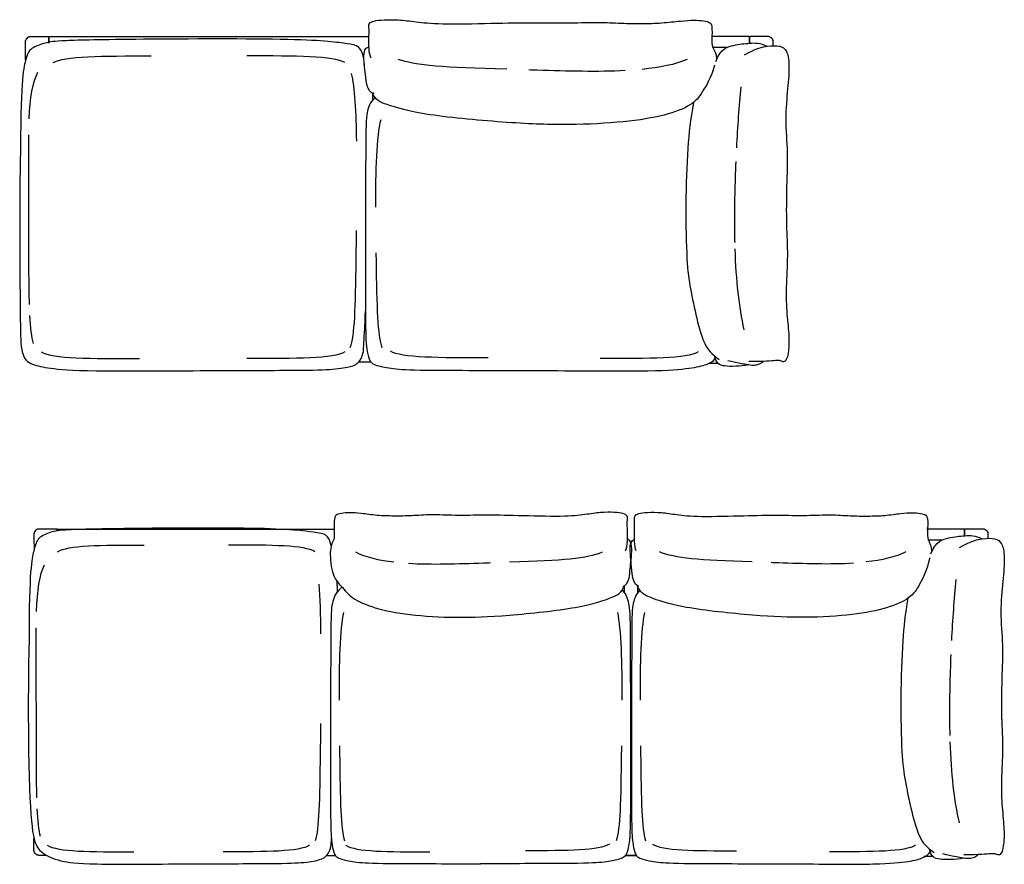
# Model space of a CAD drawing. Header units: millimetres. Extents: x -531 to 969, y -345 to 589.
# Tile 4 of 13: x -193 to 102, y -132 to 121. Entities that reach past the tile are written whole.
import ezdxf

# ---------------------------------------------------------------- set-up
doc = ezdxf.new("R2010")
doc.units = ezdxf.units.MM
doc.layers.get('0').update_dxf_attribs({"true_color": 0x000000})

msp = doc.modelspace()

# ---------------------------------------------------------------- linework, layer by layer
at = {"linetype": 'Continuous', "lineweight": -3}
for p, q in [((-184.54, 114.31), (-184.54, 116.18)), ((-184.44, 114.31), (-184.44, 116.18)), ((-184.34, 116.28), (-88.52, 116.28)), ((25.67, 114.31), (25.67, 116.18)), ((25.77, 114.31), (25.77, 116.18)), ((-191.5, 109.24), (-191.53, 113.55)), ((-88.73, 113.14), (-88.52, 113.23)), ((-86.66, 97.97), (-86.77, 97.88)), ((-182.01, -32.02), (-182.01, -31.63)), ((-181.91, -32.01), (-181.91, -31.62)), ((-181.81, -31.52), (-98.92, -31.52)), ((90.2, -33.51), (90.2, -31.62)), ((90.3, -33.5), (90.3, -31.63)), ((-189.01, -34.27), (-188.99, -37.81)), ((-10.76, -34.67), (-10.94, -34.59)), ((-9.03, -34.67), (-8.84, -34.59)), ((-96.59, -48.94), (-97.65, -49.96)), ((-12.53, -49.88), (-12.44, -49.96)), ((-7.26, -49.88), (-7.35, -49.96)), ((-189.01, -126.67), (-189, -124.4)), ((-101.11, -129.41), (-98.6, -129.41))]:
    msp.add_line(p, q, dxfattribs=at)
for points in [[(14.63, 113.11), (19.01, 113.11)], [(79.14, -34.71), (83.54, -34.71)]]:
    msp.add_lwpolyline(points, dxfattribs=at)
for centre, radius, start, end in [((-132.09, 115.16), 59.45, 180.7287, 180.7618), ((-266.37, 113.04), 74.84, 0.3883, 0.4923), ((-129.45, -32.65), 59.57, 180.7287, 180.7618), ((-264, -34.77), 74.99, 0.3883, 0.4923), ((-264, -126.16), 74.99, 359.5077, 359.6117), ((-129.45, -128.28), 59.57, 179.2382, 179.2713)]:
    msp.add_arc(centre, radius, start, end, dxfattribs=at)
for points, degree, knots in [([(-87.87, 109.81), (-88.5, 110.98), (-88.68, 113.67), (-88.42, 118.09), (-88.49, 119.1), (-88.73, 120.3), (-87.17, 121.02), (-84.27, 121.36), (-79.05, 121.36), (-73.95, 120.64), (-66.61, 119.92), (-48.97, 120.35), (-38.37, 120.52), (-27.6, 120.3), (-19.56, 120.71), (-12.74, 120.23), (-6.54, 120.19), (-0.7, 120.3), (5.31, 121.05), (9.07, 121.26), (12.01, 121.02), (14, 120.59), (14.57, 119.23), (14.26, 113.65), (14.84, 112.63), (15.63, 111.3), (15.77, 109.66), (15.78, 109.58), (15.79, 109.51), (15.79, 109.44)], 3, [-77.156651, -77.156651, -77.156651, -77.156651, 0, 0, 12.308986, 60.904919, 109.500851, 158.096784, 206.692717, 255.28865, 303.884583, 352.480515, 401.076448, 449.672381, 498.268314, 546.864247, 595.46018, 644.056112, 692.652045, 741.247978, 789.843911, 838.439844, 887.035776, 935.631709, 984.227642, 1025.165205, 1025.165205, 1025.165205, 1026.968553, 1026.968553, 1026.968553, 1026.968553]), ([(-191.38, 115.44), (-191.38, 115.44), (-191.38, 115.44), (-191.38, 115.44), (-191.38, 115.44)], 2, [3.99075746, 3.99075746, 3.99075746, 4, 4, 4.02686248, 4.02686248, 4.02686248]), ([(-191.38, 115.44), (-191.38, 115.44), (-191.38, 115.44), (-191.38, 115.44), (-191.38, 115.44)], 2, [3.99075746, 3.99075746, 3.99075746, 4, 4, 4.02686248, 4.02686248, 4.02686248]), ([(-190.42, 116.23), (-190.27, 116.27), (-190.13, 116.29), (-190.03, 116.29), (-189.89, 116.3), (-189.76, 116.3), (-189.64, 116.3), (-189.63, 116.3), (-189.62, 116.3), (-189.61, 116.3), (-189.5, 116.29), (-189.4, 116.29), (-189.28, 116.29), (-189.17, 116.29), (-189.05, 116.29), (-188.93, 116.29), (-188.82, 116.29), (-188.7, 116.29), (-188.58, 116.29), (-188.46, 116.28), (-188.34, 116.28), (-188.22, 116.28), (-188.09, 116.28), (-187.92, 116.28), (-187.79, 116.28), (-187.59, 116.28), (-187.42, 116.28), (-187.22, 116.28), (-186.98, 116.28), (-186.7, 116.28), (-186.46, 116.28), (-186.21, 116.28), (-185.95, 116.28), (-185.68, 116.28), (-185.33, 116.28), (-184.98, 116.28), (-184.64, 116.28)], 3, [14.765301, 14.765301, 14.765301, 14.765301, 18.920938, 18.920938, 18.920938, 24.103591, 24.103591, 24.103591, 24.590013, 24.590013, 24.590013, 29.089055, 29.089055, 29.089055, 33.122024, 33.122024, 33.122024, 36.668465, 36.668465, 36.668465, 40.33219, 40.33219, 40.33219, 44.588347, 44.588347, 44.588347, 50.312351, 50.312351, 50.312351, 57.94817, 57.94817, 57.94817, 65.753157, 65.753157, 65.753157, 76.145072, 76.145072, 76.145072, 76.145072]), ([(-184.64, 116.28), (-184.62, 116.28), (-184.59, 116.27), (-184.56, 116.24), (-184.56, 116.23), (-184.55, 116.22), (-184.55, 116.21), (-184.55, 116.2), (-184.55, 116.2), (-184.54, 116.19), (-184.54, 116.19), (-184.54, 116.19), (-184.54, 116.18), (-184.54, 116.18)], 3, [0, 0, 0, 0, 0.835778, 0.835778, 1.264137, 1.264137, 1.400018, 1.400018, 1.531178, 1.531178, 1.594015, 1.594015, 1.594146, 1.594146, 1.594146, 1.594146]), ([(-184.44, 116.18), (-184.44, 116.19), (-184.44, 116.2), (-184.44, 116.21), (-184.44, 116.22), (-184.43, 116.23), (-184.42, 116.25), (-184.4, 116.27), (-184.37, 116.28), (-184.34, 116.28)], 3, [0, 0, 0, 0, 0.192264, 0.192264, 0.32826, 0.32826, 0.756969, 0.756969, 1.593368, 1.593368, 1.593368, 1.593368]), ([(25.67, 116.18), (25.66, 116.19), (25.66, 116.2), (25.66, 116.21), (25.66, 116.22), (25.65, 116.23), (25.65, 116.25), (25.62, 116.27), (25.59, 116.28), (25.57, 116.28)], 3, [0, 0, 0, 0, 0.192264, 0.192264, 0.32826, 0.32826, 0.756969, 0.756969, 1.593368, 1.593368, 1.593368, 1.593368]), ([(25.87, 116.28), (25.84, 116.28), (25.81, 116.27), (25.79, 116.24), (25.78, 116.23), (25.77, 116.22), (25.77, 116.21), (25.77, 116.2), (25.77, 116.2), (25.77, 116.19), (25.77, 116.19), (25.77, 116.19), (25.77, 116.18), (25.77, 116.18)], 3, [0, 0, 0, 0, 0.835778, 0.835778, 1.264137, 1.264137, 1.400018, 1.400018, 1.531178, 1.531178, 1.594015, 1.594015, 1.594146, 1.594146, 1.594146, 1.594146]), ([(31.64, 116.23), (31.49, 116.27), (31.35, 116.29), (31.25, 116.29), (31.12, 116.3), (30.99, 116.3), (30.86, 116.3), (30.85, 116.3), (30.84, 116.3), (30.83, 116.3), (30.72, 116.29), (30.62, 116.29), (30.5, 116.29), (30.39, 116.29), (30.28, 116.29), (30.15, 116.29), (30.04, 116.29), (29.92, 116.29), (29.8, 116.29), (29.68, 116.28), (29.56, 116.28), (29.44, 116.28), (29.31, 116.28), (29.14, 116.28), (29.02, 116.28), (28.82, 116.28), (28.64, 116.28), (28.44, 116.28), (28.2, 116.28), (27.92, 116.28), (27.68, 116.28), (27.43, 116.28), (27.17, 116.28), (26.9, 116.28), (26.55, 116.28), (26.2, 116.28), (25.87, 116.28)], 3, [14.765301, 14.765301, 14.765301, 14.765301, 18.920938, 18.920938, 18.920938, 24.103591, 24.103591, 24.103591, 24.590013, 24.590013, 24.590013, 29.089055, 29.089055, 29.089055, 33.122024, 33.122024, 33.122024, 36.668465, 36.668465, 36.668465, 40.33219, 40.33219, 40.33219, 44.588347, 44.588347, 44.588347, 50.312351, 50.312351, 50.312351, 57.94817, 57.94817, 57.94817, 65.753157, 65.753157, 65.753157, 76.145072, 76.145072, 76.145072, 76.145072]), ([(32.6, 115.44), (32.6, 115.44), (32.6, 115.44), (32.6, 115.44), (32.6, 115.44)], 2, [3.99075746, 3.99075746, 3.99075746, 4, 4, 4.02686248, 4.02686248, 4.02686248]), ([(32.6, 115.44), (32.6, 115.44), (32.6, 115.44), (32.6, 115.44), (32.6, 115.44)], 2, [3.99075746, 3.99075746, 3.99075746, 4, 4, 4.02686248, 4.02686248, 4.02686248]), ([(-191.53, 114.79), (-191.53, 114.86), (-191.52, 114.94), (-191.5, 115.05), (-191.5, 115.08), (-191.49, 115.12), (-191.49, 115.13), (-191.48, 115.15), (-191.48, 115.16), (-191.48, 115.17), (-191.48, 115.17), (-191.48, 115.17)], 3, [58.248887, 58.248887, 58.248887, 58.248887, 61.252299, 61.252299, 62.445552, 62.445552, 62.831171, 62.831171, 63.041682, 63.041682, 63.237926, 63.237926, 63.237926, 63.237926]), ([(-86.96, 99.17), (-87.86, 99.18), (-89.23, 101.15), (-89.35, 104.16), (-90.31, 110.34), (-89.71, 112.76), (-88.73, 113.14)], 3, [17.187932, 17.187932, 17.187932, 17.187932, 97.191865, 145.787798, 194.383731, 215.937562, 215.937562, 215.937562, 215.937562]), ([(15.54, 108.84), (17.07, 112.82), (21.22, 113.8), (25.6, 114.38), (28.93, 114.47), (30.84, 113.39)], 3, [0, 0, 0, 0, 60.15669, 120.31338, 178.931998, 178.931998, 178.931998, 178.931998]), ([(32.75, 113.55), (32.75, 113.59), (32.75, 113.64), (32.75, 113.68), (32.75, 113.81), (32.75, 113.93), (32.76, 114.03), (32.76, 114.16), (32.76, 114.26), (32.76, 114.37), (32.76, 114.38), (32.76, 114.39), (32.76, 114.4), (32.76, 114.52), (32.76, 114.65), (32.76, 114.79), (32.75, 114.86), (32.74, 114.94), (32.73, 115.05), (32.72, 115.08), (32.71, 115.12), (32.71, 115.13), (32.7, 115.15), (32.7, 115.16), (32.7, 115.17), (32.7, 115.17), (32.7, 115.17)], 3, [42.628353, 42.628353, 42.628353, 42.628353, 44.0478, 44.0478, 44.0478, 48.080769, 48.080769, 48.080769, 52.579811, 52.579811, 52.579811, 53.066233, 53.066233, 53.066233, 58.248887, 58.248887, 58.248887, 61.252299, 61.252299, 62.445552, 62.445552, 62.831171, 62.831171, 63.041682, 63.041682, 63.237926, 63.237926, 63.237926, 63.237926]), ([(15.16, 107.72), (14.14, 103.89), (11.3, 99.19), (8.74, 95.72), (0.68, 92.55), (-11.32, 90.55), (-28.54, 89.64), (-45.26, 90.22), (-72.96, 92.7), (-83.58, 95.93), (-86.53, 97.19), (-87.41, 99.27)], 3, [0, 0, 0, 0, 116.584106, 233.168212, 349.752318, 466.336424, 582.920531, 699.504637, 816.088743, 932.672849, 1030.53375, 1030.53375, 1030.53375, 1030.53375]), ([(-11.6, 106.07), (-19.87, 105.63), (-29.83, 105.95), (-39.74, 106.23), (-40.49, 106.26)], 3, [184.092562, 184.092562, 184.092562, 184.092562, 392.797063, 412.867662, 412.867662, 412.867662, 412.867662]), ([(-86.77, 97.88), (-88.16, 96.73), (-89.36, 93.3), (-89.48, 87.9), (-89.64, 35.1), (-89.45, 26.24), (-89.32, 23.22), (-88.41, 18.86), (-87.22, 17.95), (-85.45, 17.37), (-80.01, 16.36), (-71.08, 16.13), (-29.69, 16.07), (-1.85, 15.83), (8.4, 16.72), (12.97, 17.83), (14.78, 18.81), (15.37, 19.71)], 3, [11.164633, 11.164633, 11.164633, 11.164633, 135.095046, 270.190092, 405.285138, 540.380184, 675.475229, 773.080981, 894.509584, 989.004001, 1083.498418, 1177.992836, 1272.487253, 1366.98167, 1461.476087, 1555.970504, 1644.949655, 1644.949655, 1644.949655, 1644.949655]), ([(8.91, 96.54), (7.89, 91.31), (7.02, 82.87), (6.39, 65.87), (6.82, 47.9), (7.8, 41.04), (9.8, 31.49), (12.1, 23.51), (14.25, 21.05), (16.53, 19.42)], 3, [13.710874, 13.710874, 13.710874, 13.710874, 117.518686, 235.037373, 352.556059, 470.074745, 587.593432, 705.112118, 822.630804, 822.630804, 822.630804, 822.630804]), ([(-190.36, 35.87), (-190.57, 42.26), (-190.47, 53.27), (-190.56, 64.41), (-190.56, 86.77)], 3, [15.507709, 15.507709, 15.507709, 15.507709, 34.801327, 42.268876, 42.268876, 42.268876, 42.268876]), ([(-193.01, 82.64), (-193.01, 82.54), (-193.26, 76.12), (-193.32, 56.38), (-193.11, 25.21), (-192.37, 19.24), (-189.44, 17.83), (-184.88, 16.72), (-174.62, 15.83), (-138.15, 16.07), (-107.73, 16.13), (-98.81, 16.36), (-93.37, 17.37), (-92.19, 18.02), (-91.08, 19.04), (-90.18, 21.18), (-90.08, 23.29), (-89.97, 25.87), (-89.64, 30.1), (-89.56, 33.93)], 3, [31.712061, 31.712061, 31.712061, 31.712061, 31.985743, 47.978615, 63.971486, 79.964358, 168.943508, 263.437926, 357.932343, 452.42676, 546.921177, 641.415594, 735.910011, 830.404429, 924.898846, 951.833032, 1049.438783, 1184.533829, 1266.707848, 1266.707848, 1266.707848, 1266.707848]), ([(21.55, 78.77), (21.27, 72.18), (21.08, 63.69), (21.19, 56.2), (21.23, 54.52)], 3, [197.188766, 197.188766, 197.188766, 197.188766, 367.209493, 418.458872, 418.458872, 418.458872, 418.458872]), ([(-92.31, 58.09), (-92.35, 55.03), (-92.65, 36.54), (-92.8, 26.54), (-94.23, 22.92)], 3, [279.249513, 279.249513, 279.249513, 279.249513, 345.660777, 691.321553, 691.321553, 691.321553, 691.321553]), ([(-86.41, 51.39), (-86.4, 50.68), (-86.14, 35.33), (-86.01, 26.54), (-84.59, 22.92)], 3, [329.137459, 329.137459, 329.137459, 329.137459, 345.660777, 691.321553, 691.321553, 691.321553, 691.321553]), ([(25.49, 17.74), (24.09, 17.49), (20.81, 17.25), (18.18, 17.39), (16.17, 17.83), (15.33, 19.58), (15.17, 20.46)], 3, [8.398092, 8.398092, 8.398092, 8.398092, 34.470048, 68.940095, 103.410143, 136.370797, 136.370797, 136.370797, 136.370797]), ([(29.82, 18.83), (29.16, 18.18), (28.01, 17.72), (26.76, 17.54), (25.19, 17.78), (22.05, 18.3), (19.2, 19.02)], 3, [6.806311, 6.806311, 6.806311, 6.806311, 30.319523, 60.639046, 90.958569, 121.278092, 121.278092, 121.278092, 121.278092]), ([(-11.49, -38.01), (-10.96, -36.84), (-10.81, -34.14), (-11.02, -29.72), (-10.97, -28.7), (-10.77, -27.5), (-12.1, -26.78), (-14.57, -26.44), (-19.03, -26.44), (-23.39, -27.16), (-29.67, -27.88), (-44.74, -27.45), (-53.81, -27.28), (-63, -27.5), (-69.88, -27.09), (-75.71, -27.57), (-81.01, -27.62), (-86, -27.5), (-91.13, -26.75), (-94.35, -26.54), (-96.86, -26.78), (-98.56, -27.21), (-99.05, -28.57), (-98.78, -34.16), (-99.28, -35.19), (-99.95, -36.52), (-100.08, -38.17), (-100.08, -38.24), (-100.09, -38.31), (-100.09, -38.38)], 3, [-77.156651, -77.156651, -77.156651, -77.156651, 0, 0, 12.308986, 60.904919, 109.500851, 158.096784, 206.692717, 255.28865, 303.884583, 352.480515, 401.076448, 449.672381, 498.268314, 546.864247, 595.46018, 644.056112, 692.652045, 741.247978, 789.843911, 838.439844, 887.035776, 935.631709, 984.227642, 1025.165205, 1025.165205, 1025.165205, 1026.968553, 1026.968553, 1026.968553, 1026.968553]), ([(-8.3, -38.01), (-8.83, -36.84), (-8.98, -34.14), (-8.77, -29.72), (-8.82, -28.7), (-9.02, -27.5), (-7.69, -26.78), (-5.22, -26.44), (-0.76, -26.44), (3.6, -27.16), (9.88, -27.88), (24.95, -27.45), (34.02, -27.28), (43.22, -27.5), (50.09, -27.09), (55.92, -27.57), (61.22, -27.62), (66.21, -27.5), (71.35, -26.75), (74.56, -26.54), (77.07, -26.78), (78.77, -27.21), (79.26, -28.57), (79, -34.16), (79.49, -35.19), (80.16, -36.52), (80.29, -38.17), (80.29, -38.24), (80.3, -38.31), (80.3, -38.38)], 3, [-77.156651, -77.156651, -77.156651, -77.156651, 0, 0, 12.308986, 60.904919, 109.500851, 158.096784, 206.692717, 255.28865, 303.884583, 352.480515, 401.076448, 449.672381, 498.268314, 546.864247, 595.46018, 644.056112, 692.652045, 741.247978, 789.843911, 838.439844, 887.035776, 935.631709, 984.227642, 1025.165205, 1025.165205, 1025.165205, 1026.968553, 1026.968553, 1026.968553, 1026.968553]), ([(-99.84, -36.57), (-100.47, -33.03), (-104, -32.79), (-113.03, -31.02), (-163.55, -31.29), (-180.74, -31.72), (-183.78, -32.26), (-188.06, -34.06), (-188.79, -37.07), (-190.5, -43.73), (-190.47, -65.23)], 3, [27.641597, 27.641597, 27.641597, 27.641597, 169.40582, 338.81164, 508.217459, 677.623279, 847.029099, 1016.434919, 1185.840739, 1355.246559, 1355.246559, 1355.246559, 1355.246559]), ([(-188.86, -32.37), (-188.86, -32.37), (-188.86, -32.37), (-188.86, -32.37), (-188.86, -32.37)], 2, [4.02686248, 4.02686248, 4.02686248, 4.05372495, 4.05372495, 4.0629675, 4.0629675, 4.0629675]), ([(-188.86, -32.37), (-188.86, -32.37), (-188.86, -32.37), (-188.86, -32.37), (-188.86, -32.37)], 2, [3.99075746, 3.99075746, 3.99075746, 4, 4, 4.02686248, 4.02686248, 4.02686248]), ([(-182.11, -31.53), (-182.45, -31.52), (-182.8, -31.52), (-183.15, -31.52), (-183.42, -31.52), (-183.68, -31.52), (-183.93, -31.52), (-184.17, -31.52), (-184.46, -31.52), (-184.7, -31.52), (-184.9, -31.52), (-185.07, -31.52), (-185.27, -31.52), (-185.4, -31.52), (-185.56, -31.52), (-185.69, -31.52), (-185.81, -31.52), (-185.94, -31.52), (-186.06, -31.52), (-186.18, -31.52), (-186.29, -31.52), (-186.4, -31.52), (-186.53, -31.52), (-186.65, -31.52), (-186.75, -31.52), (-186.88, -31.52), (-186.98, -31.51), (-187.09, -31.51), (-187.1, -31.51), (-187.11, -31.51), (-187.12, -31.51), (-187.24, -31.51), (-187.37, -31.51), (-187.51, -31.52), (-187.61, -31.52), (-187.75, -31.54), (-187.9, -31.58)], 3, [193.950745, 193.950745, 193.950745, 193.950745, 204.34266, 204.34266, 204.34266, 212.147647, 212.147647, 212.147647, 219.783466, 219.783466, 219.783466, 225.50747, 225.50747, 225.50747, 229.763627, 229.763627, 229.763627, 233.427353, 233.427353, 233.427353, 236.973793, 236.973793, 236.973793, 241.006762, 241.006762, 241.006762, 245.505804, 245.505804, 245.505804, 245.992226, 245.992226, 245.992226, 251.17488, 251.17488, 251.17488, 255.330516, 255.330516, 255.330516, 255.330516]), ([(-182.01, -31.63), (-182.01, -31.63), (-182.01, -31.62), (-182.01, -31.62), (-182.01, -31.62), (-182.01, -31.61), (-182.01, -31.61), (-182.02, -31.6), (-182.02, -31.59), (-182.02, -31.58), (-182.03, -31.56), (-182.06, -31.54), (-182.09, -31.53), (-182.11, -31.53)], 3, [192.356599, 192.356599, 192.356599, 192.356599, 192.35673, 192.35673, 192.419567, 192.419567, 192.550727, 192.550727, 192.686608, 192.686608, 193.114967, 193.114967, 193.950745, 193.950745, 193.950745, 193.950745]), ([(-181.91, -31.62), (-181.91, -31.62), (-181.91, -31.61), (-181.91, -31.6), (-181.91, -31.59), (-181.9, -31.57), (-181.89, -31.56), (-181.86, -31.53), (-181.84, -31.52), (-181.81, -31.52)], 3, [298.743564, 298.743564, 298.743564, 298.743564, 298.935828, 298.935828, 299.071824, 299.071824, 299.500532, 299.500532, 300.336931, 300.336931, 300.336931, 300.336931]), ([(90.2, -31.62), (90.2, -31.62), (90.2, -31.61), (90.2, -31.6), (90.2, -31.59), (90.19, -31.57), (90.18, -31.56), (90.15, -31.53), (90.13, -31.52), (90.1, -31.52)], 3, [0, 0, 0, 0, 0.192264, 0.192264, 0.32826, 0.32826, 0.756969, 0.756969, 1.593368, 1.593368, 1.593368, 1.593368]), ([(90.4, -31.53), (90.38, -31.53), (90.35, -31.54), (90.32, -31.56), (90.32, -31.58), (90.31, -31.59), (90.31, -31.6), (90.31, -31.61), (90.3, -31.61), (90.3, -31.62), (90.3, -31.62), (90.3, -31.62), (90.3, -31.63), (90.3, -31.63)], 3, [0, 0, 0, 0, 0.835778, 0.835778, 1.264137, 1.264137, 1.400018, 1.400018, 1.531178, 1.531178, 1.594015, 1.594015, 1.594146, 1.594146, 1.594146, 1.594146]), ([(96.19, -31.58), (96.04, -31.54), (95.9, -31.52), (95.8, -31.52), (95.66, -31.51), (95.53, -31.51), (95.41, -31.51), (95.4, -31.51), (95.39, -31.51), (95.38, -31.51), (95.27, -31.51), (95.17, -31.52), (95.05, -31.52), (94.94, -31.52), (94.82, -31.52), (94.7, -31.52), (94.58, -31.52), (94.47, -31.52), (94.35, -31.52), (94.23, -31.52), (94.1, -31.52), (93.98, -31.52), (93.85, -31.52), (93.69, -31.52), (93.56, -31.52), (93.36, -31.52), (93.19, -31.52), (92.99, -31.52), (92.75, -31.52), (92.47, -31.52), (92.22, -31.52), (91.97, -31.52), (91.71, -31.52), (91.44, -31.52), (91.09, -31.52), (90.74, -31.52), (90.4, -31.52)], 3, [14.765301, 14.765301, 14.765301, 14.765301, 18.920938, 18.920938, 18.920938, 24.103591, 24.103591, 24.103591, 24.590013, 24.590013, 24.590013, 29.089055, 29.089055, 29.089055, 33.122024, 33.122024, 33.122024, 36.668465, 36.668465, 36.668465, 40.33219, 40.33219, 40.33219, 44.588347, 44.588347, 44.588347, 50.312351, 50.312351, 50.312351, 57.94817, 57.94817, 57.94817, 65.753157, 65.753157, 65.753157, 76.145072, 76.145072, 76.145072, 76.145072]), ([(97.15, -32.37), (97.15, -32.37), (97.15, -32.37), (97.15, -32.37), (97.15, -32.37)], 2, [3.99075746, 3.99075746, 3.99075746, 4, 4, 4.02686248, 4.02686248, 4.02686248]), ([(97.15, -32.37), (97.15, -32.37), (97.15, -32.37), (97.15, -32.37), (97.15, -32.37)], 2, [3.99075746, 3.99075746, 3.99075746, 4, 4, 4.02686248, 4.02686248, 4.02686248]), ([(-188.96, -32.64), (-188.96, -32.64), (-188.96, -32.64), (-188.96, -32.66), (-188.96, -32.66), (-188.97, -32.68), (-188.97, -32.69), (-188.98, -32.73), (-188.99, -32.76), (-189, -32.87), (-189.01, -32.95), (-189.02, -33.02)], 3, [271.279885, 271.279885, 271.279885, 271.279885, 271.476128, 271.476128, 271.686639, 271.686639, 272.072258, 272.072258, 273.265512, 273.265512, 276.268924, 276.268924, 276.268924, 276.268924]), ([(-12.27, -48.68), (-11.5, -48.67), (-10.34, -46.69), (-10.23, -43.67), (-9.41, -37.48), (-9.93, -35.06), (-10.76, -34.67)], 3, [17.187932, 17.187932, 17.187932, 17.187932, 97.191865, 145.787798, 194.383731, 215.937562, 215.937562, 215.937562, 215.937562]), ([(-7.52, -48.68), (-8.28, -48.67), (-9.45, -46.69), (-9.56, -43.67), (-10.37, -37.48), (-9.86, -35.06), (-9.03, -34.67)], 3, [17.187932, 17.187932, 17.187932, 17.187932, 97.191865, 145.787798, 194.383731, 215.937562, 215.937562, 215.937562, 215.937562]), ([(80.06, -38.98), (81.59, -35), (85.75, -34.01), (90.14, -33.43), (93.47, -33.34), (95.39, -34.42)], 3, [0, 0, 0, 0, 60.15669, 120.31338, 178.931998, 178.931998, 178.931998, 178.931998]), ([(97.3, -34.27), (97.3, -34.22), (97.3, -34.17), (97.3, -34.13), (97.3, -34), (97.31, -33.89), (97.31, -33.78), (97.31, -33.66), (97.31, -33.56), (97.31, -33.45), (97.31, -33.43), (97.31, -33.42), (97.31, -33.41), (97.31, -33.29), (97.32, -33.16), (97.31, -33.02), (97.3, -32.95), (97.3, -32.87), (97.28, -32.76), (97.27, -32.73), (97.26, -32.69), (97.26, -32.68), (97.26, -32.66), (97.25, -32.66), (97.25, -32.64), (97.25, -32.64), (97.25, -32.64)], 3, [42.628353, 42.628353, 42.628353, 42.628353, 44.0478, 44.0478, 44.0478, 48.080769, 48.080769, 48.080769, 52.579811, 52.579811, 52.579811, 53.066233, 53.066233, 53.066233, 58.248887, 58.248887, 58.248887, 61.252299, 61.252299, 62.445552, 62.445552, 62.831171, 62.831171, 63.041682, 63.041682, 63.237926, 63.237926, 63.237926, 63.237926]), ([(-100.09, -38.38), (-100.11, -45.37), (-96.39, -48.91), (-94.07, -52.13), (-87.18, -55.3), (-76.92, -57.31), (-62.2, -58.23), (-47.91, -57.64), (-24.24, -55.16), (-15.17, -51.92), (-12.64, -50.66), (-11.89, -48.57)], 3, [1026.968553, 1026.968553, 1026.968553, 1026.968553, 1143.552659, 1260.136765, 1376.720871, 1493.304977, 1609.889083, 1726.473189, 1843.057296, 1959.641402, 2057.502302, 2057.502302, 2057.502302, 2057.502302]), ([(79.77, -40.11), (78.89, -43.94), (76.46, -48.66), (74.28, -52.13), (67.39, -55.3), (57.13, -57.31), (42.41, -58.23), (28.13, -57.64), (4.45, -55.16), (-4.62, -51.92), (-7.15, -50.66), (-7.9, -48.57)], 3, [0, 0, 0, 0, 116.584106, 233.168212, 349.752318, 466.336424, 582.920531, 699.504637, 816.088743, 932.672849, 1030.53375, 1030.53375, 1030.53375, 1030.53375]), ([(-76.68, -41.76), (-69.62, -42.2), (-61.1, -41.88), (-52.63, -41.6), (-51.99, -41.57)], 3, [184.092562, 184.092562, 184.092562, 184.092562, 392.797063, 412.867662, 412.867662, 412.867662, 412.867662]), ([(56.89, -41.76), (49.83, -42.2), (41.31, -41.88), (32.84, -41.6), (32.21, -41.57)], 3, [184.092562, 184.092562, 184.092562, 184.092562, 392.797063, 412.867662, 412.867662, 412.867662, 412.867662]), ([(-97.65, -49.96), (-98.84, -51.12), (-99.86, -54.55), (-99.96, -59.96), (-100.11, -112.88), (-99.94, -121.76), (-99.83, -124.78), (-99.05, -129.15), (-98.03, -130.06), (-96.52, -130.64), (-91.87, -131.65), (-84.6, -131.88), (-63.88, -131.92), (-55.04, -131.96)], 3, [11.164633, 11.164633, 11.164633, 11.164633, 135.095046, 270.190092, 405.285138, 540.380184, 675.475229, 773.080981, 894.509584, 989.004001, 1083.498418, 1177.992836, 1259.237017, 1259.237017, 1259.237017, 1259.237017]), ([(-12.44, -49.96), (-11.25, -51.12), (-10.22, -54.55), (-10.12, -59.96), (-9.98, -112.88), (-10.15, -121.76), (-10.26, -124.78), (-11.04, -129.15), (-12.05, -130.06), (-13.57, -130.64), (-18.22, -131.65), (-25.49, -131.88), (-46.21, -131.92), (-55.04, -131.96)], 3, [11.164633, 11.164633, 11.164633, 11.164633, 135.095046, 270.190092, 405.285138, 540.380184, 675.475229, 773.080981, 894.509584, 989.004001, 1083.498418, 1177.992836, 1259.237017, 1259.237017, 1259.237017, 1259.237017]), ([(-7.35, -49.96), (-8.54, -51.12), (-9.57, -54.55), (-9.66, -59.96), (-9.81, -112.88), (-9.64, -121.76), (-9.53, -124.78), (-8.75, -129.15), (-7.73, -130.06), (-6.22, -130.64), (-1.57, -131.65), (6.05, -131.89), (41.43, -131.95), (65.22, -132.18), (73.99, -131.29), (77.89, -130.18), (79.44, -129.2), (79.94, -128.29)], 3, [11.164633, 11.164633, 11.164633, 11.164633, 135.095046, 270.190092, 405.285138, 540.380184, 675.475229, 773.080981, 894.509584, 989.004001, 1083.498418, 1177.992836, 1272.487253, 1366.98167, 1461.476087, 1555.970504, 1644.949655, 1644.949655, 1644.949655, 1644.949655]), ([(73.23, -52.27), (72.34, -57.05), (71.51, -65.33), (70.89, -82.04), (71.32, -100.05), (72.3, -106.92), (74.3, -116.5), (76.61, -124.49), (78.77, -126.96), (81.05, -128.59)], 3, [20.152978, 20.152978, 20.152978, 20.152978, 117.518686, 235.037373, 352.556059, 470.074745, 587.593432, 705.112118, 822.630804, 822.630804, 822.630804, 822.630804]), ([(-188.14, -112.11), (-188.32, -105.7), (-188.24, -94.67), (-188.31, -83.5), (-188.31, -61.1)], 3, [15.507709, 15.507709, 15.507709, 15.507709, 34.801327, 42.268876, 42.268876, 42.268876, 42.268876]), ([(-190.47, -65.23), (-190.48, -65.34), (-190.69, -71.77), (-190.75, -91.55), (-190.2, -122.79), (-188.23, -128.63), (-180.8, -131.29), (-174.27, -132.18), (-142.13, -131.95), (-115.32, -131.89), (-107.46, -131.65), (-102.67, -130.64), (-101.63, -129.99), (-100.65, -128.97), (-99.86, -126.82), (-99.81, -125.66), (-99.77, -124.71), (-99.77, -124.56)], 3, [31.712061, 31.712061, 31.712061, 31.712061, 31.985743, 47.978615, 63.971486, 168.943508, 263.437926, 357.932343, 452.42676, 546.921177, 641.415594, 735.910011, 830.404429, 924.898846, 951.833032, 1049.438783, 1067.767607, 1067.767607, 1067.767607, 1067.767607]), ([(86.08, -69.12), (85.8, -75.72), (85.61, -84.22), (85.72, -91.73), (85.76, -93.42)], 3, [197.188766, 197.188766, 197.188766, 197.188766, 367.209493, 418.458872, 418.458872, 418.458872, 418.458872]), ([(-103.02, -89.84), (-103.05, -92.91), (-103.31, -111.43), (-103.44, -121.46), (-104.66, -125.08)], 3, [279.249513, 279.249513, 279.249513, 279.249513, 345.660777, 691.321553, 691.321553, 691.321553, 691.321553]), ([(-97.34, -96.55), (-97.33, -97.27), (-97.12, -112.65), (-97, -121.46), (-95.79, -125.08)], 3, [329.137459, 329.137459, 329.137459, 329.137459, 345.660777, 691.321553, 691.321553, 691.321553, 691.321553]), ([(-12.75, -96.55), (-12.76, -97.27), (-12.97, -112.65), (-13.09, -121.46), (-14.3, -125.08)], 3, [329.137459, 329.137459, 329.137459, 329.137459, 345.660777, 691.321553, 691.321553, 691.321553, 691.321553]), ([(-7.04, -96.55), (-7.03, -97.27), (-6.82, -112.65), (-6.7, -121.46), (-5.49, -125.08)], 3, [329.137459, 329.137459, 329.137459, 329.137459, 345.660777, 691.321553, 691.321553, 691.321553, 691.321553]), ([(-188.96, -128.3), (-188.96, -128.29), (-188.96, -128.29), (-188.96, -128.28), (-188.96, -128.28), (-188.97, -128.26), (-188.97, -128.25), (-188.98, -128.21), (-188.99, -128.17), (-189, -128.06), (-189.01, -127.98), (-189.02, -127.91)], 3, [271.279885, 271.279885, 271.279885, 271.279885, 271.476128, 271.476128, 271.686639, 271.686639, 272.072258, 272.072258, 273.265512, 273.265512, 276.268924, 276.268924, 276.268924, 276.268924]), ([(-185.22, -129.41), (-185.24, -129.41), (-185.25, -129.41), (-185.27, -129.41), (-185.4, -129.41), (-185.56, -129.41), (-185.69, -129.41), (-185.81, -129.41), (-185.94, -129.41), (-186.06, -129.41), (-186.18, -129.41), (-186.29, -129.42), (-186.4, -129.42), (-186.53, -129.42), (-186.65, -129.42), (-186.75, -129.42), (-186.88, -129.42), (-186.98, -129.42), (-187.09, -129.42), (-187.1, -129.42), (-187.11, -129.43), (-187.12, -129.43), (-187.24, -129.43), (-187.37, -129.43), (-187.51, -129.42), (-187.61, -129.41), (-187.75, -129.4), (-187.9, -129.36)], 3, [225.037912, 225.037912, 225.037912, 225.037912, 225.50747, 225.50747, 225.50747, 229.763627, 229.763627, 229.763627, 233.427353, 233.427353, 233.427353, 236.973793, 236.973793, 236.973793, 241.006762, 241.006762, 241.006762, 245.505804, 245.505804, 245.505804, 245.992226, 245.992226, 245.992226, 251.17488, 251.17488, 251.17488, 255.330516, 255.330516, 255.330516, 255.330516]), ([(90.02, -130.27), (88.63, -130.52), (85.34, -130.77), (82.7, -130.62), (80.69, -130.18), (79.84, -128.43), (79.69, -127.54)], 3, [8.398092, 8.398092, 8.398092, 8.398092, 34.470048, 68.940095, 103.410143, 136.370797, 136.370797, 136.370797, 136.370797]), ([(94.37, -129.18), (93.7, -129.83), (92.56, -130.29), (91.3, -130.47), (89.73, -130.23), (86.58, -129.71), (83.73, -128.99)], 3, [6.806311, 6.806311, 6.806311, 6.806311, 30.319523, 60.639046, 90.958569, 121.278092, 121.278092, 121.278092, 121.278092])]:
    msp.add_open_spline(points, degree=degree, knots=knots, dxfattribs=at)
for points, degree in [([(-89.87, 107.74), (-90.19, 113.72), (-94.29, 113.89), (-105.13, 115.76), (-162.46, 115.49), (-181.96, 115.07), (-185.42, 114.53), (-190.27, 112.73), (-191.1, 110.75), (-193.04, 104.1), (-193.01, 82.64)], 3), ([(-191.18, 115.75), (-191.31, 115.58), (-191.42, 115.39), (-191.48, 115.17)], 3), ([(-191.24, 115.67), (-191.24, 115.67), (-191.24, 115.67)], 2), ([(-191.24, 115.67), (-191.24, 115.67), (-191.24, 115.67)], 2), ([(-190.66, 116.14), (-190.86, 116.05), (-191.04, 115.92), (-191.18, 115.75)], 3), ([(-191.04, 115.89), (-191.04, 115.89), (-191.04, 115.9)], 2), ([(-191.04, 115.89), (-191.04, 115.89), (-191.04, 115.9)], 2), ([(-190.83, 116.05), (-190.83, 116.05), (-190.83, 116.05), (-190.83, 116.05)], 3), ([(-190.83, 116.05), (-190.83, 116.05), (-190.83, 116.05), (-190.83, 116.05)], 3), ([(-190.42, 116.23), (-190.5, 116.21), (-190.58, 116.18), (-190.66, 116.14)], 3), ([(-184.54, 116.08), (-184.49, 116.08), (-184.44, 116.08)], 2), ([(25.57, 116.28), (19.99, 116.28), (14.41, 116.28)], 2), ([(25.77, 116.08), (25.72, 116.08), (25.67, 116.08)], 2), ([(31.64, 116.23), (31.72, 116.21), (31.81, 116.18), (31.89, 116.14)], 3), ([(31.89, 116.14), (32.08, 116.05), (32.26, 115.92), (32.4, 115.75)], 3), ([(32.05, 116.05), (32.05, 116.05), (32.05, 116.05), (32.05, 116.05)], 3), ([(32.05, 116.05), (32.05, 116.05), (32.05, 116.05), (32.05, 116.05)], 3), ([(32.26, 115.89), (32.26, 115.89), (32.26, 115.9)], 2), ([(32.26, 115.89), (32.26, 115.89), (32.26, 115.9)], 2), ([(32.4, 115.75), (32.54, 115.58), (32.64, 115.39), (32.7, 115.17)], 3), ([(32.46, 115.67), (32.46, 115.67), (32.46, 115.67)], 2), ([(32.46, 115.67), (32.46, 115.67), (32.46, 115.67)], 2), ([(-191.54, 114.4), (-191.54, 114.52), (-191.54, 114.65), (-191.53, 114.79)], 3), ([(-191.53, 114.03), (-191.54, 114.16), (-191.54, 114.26), (-191.54, 114.37)], 3), ([(-191.53, 113.68), (-191.53, 113.81), (-191.53, 113.93), (-191.53, 114.03)], 3), ([(24.15, 110.79), (27.89, 112.86), (31.31, 113.62), (34.95, 113.58), (36.93, 112.32), (37.74, 108.27), (37.2, 100.88), (36.21, 91.61), (37.25, 81.39), (36.75, 71.94), (36.66, 59.34), (37.25, 50.78), (36.53, 40.79), (36.84, 32.82), (37.65, 25.97), (37.38, 21.67), (36.95, 19.61), (36.15, 18.48), (35.2, 18.91), (34.41, 19.23), (30.07, 18.74), (25.44, 18.74)], 3), ([(-183.29, 108.48), (-179.82, 110.48), (-168.69, 110.48), (-153.83, 110.48)], 3), ([(-95.69, 108.47), (-99.16, 110.47), (-110.28, 110.47), (-125.14, 110.48)], 3), ([(-47.16, 106.5), (-66.1, 106.92), (-74.16, 107.55), (-79.73, 109.46)], 3), ([(7, 109.46), (3.44, 107.9), (-1.28, 106.97), (-6.55, 106.45)], 3), ([(-190.48, 91.6), (-190.17, 97.78), (-189.44, 102.84), (-187.8, 105.57)], 3), ([(-93.84, 105.21), (-92.77, 101.23), (-92.38, 93.47), (-92.28, 84.91)], 3), ([(23.04, 101.2), (22.5, 95.43), (22.06, 89.18), (21.74, 82.91)], 3), ([(-87.41, 99.27), (-87.41, 98.26), (-87.41, 97.25)], 2), ([(-84.98, 91.34), (-86.29, 86.45), (-86.58, 75.84), (-86.55, 65.05)], 3), ([(21.28, 52.55), (21.59, 43.05), (22.44, 35.18), (24.01, 28.33)], 3), ([(-189.12, 24.2), (-189.68, 26.05), (-190.02, 28.96), (-190.22, 32.57)], 3), ([(-186.8, 21.65), (-183.33, 19.64), (-172.2, 19.64), (-157.34, 19.64)], 3), ([(-95.69, 21.65), (-99.16, 19.64), (-110.29, 19.64), (-125.14, 19.64)], 3), ([(-82.18, 21.98), (-78.71, 19.97), (-67.58, 19.97), (-52.72, 19.97)], 3), ([(10.32, 21.65), (6.85, 19.64), (-4.28, 19.64), (-19.13, 19.64)], 3), ([(-87.84, 18.56), (-89.74, 18.56), (-91.64, 18.56)], 2), ([(16.28, 18.21), (14.87, 18.21), (13.46, 18.21)], 2), ([(-188.66, -32.06), (-188.8, -32.23), (-188.9, -32.42), (-188.96, -32.64)], 3), ([(-188.72, -32.14), (-188.72, -32.14), (-188.72, -32.14)], 2), ([(-188.72, -32.14), (-188.72, -32.14), (-188.72, -32.14)], 2), ([(-188.14, -31.67), (-188.34, -31.76), (-188.52, -31.89), (-188.66, -32.06)], 3), ([(-188.52, -31.91), (-188.52, -31.91), (-188.52, -31.91)], 2), ([(-188.52, -31.91), (-188.52, -31.91), (-188.52, -31.91)], 2), ([(-188.31, -31.76), (-188.31, -31.76), (-188.31, -31.76), (-188.31, -31.76)], 3), ([(-188.31, -31.76), (-188.31, -31.76), (-188.31, -31.76), (-188.31, -31.76)], 3), ([(-187.9, -31.58), (-187.98, -31.6), (-188.06, -31.63), (-188.14, -31.67)], 3), ([(-182.01, -31.72), (-181.96, -31.72), (-181.91, -31.72)], 2), ([(90.1, -31.52), (84.52, -31.52), (78.93, -31.52)], 2), ([(90.3, -31.72), (90.25, -31.72), (90.2, -31.72)], 2), ([(96.19, -31.58), (96.27, -31.6), (96.36, -31.63), (96.44, -31.67)], 3), ([(96.44, -31.67), (96.63, -31.76), (96.81, -31.89), (96.95, -32.06)], 3), ([(96.6, -31.76), (96.6, -31.76), (96.6, -31.76), (96.6, -31.76)], 3), ([(96.6, -31.76), (96.6, -31.76), (96.6, -31.76), (96.6, -31.76)], 3), ([(96.81, -31.91), (96.81, -31.91), (96.81, -31.91)], 2), ([(96.81, -31.91), (96.81, -31.91), (96.81, -31.91)], 2), ([(96.95, -32.06), (97.09, -32.23), (97.19, -32.42), (97.25, -32.64)], 3), ([(97.01, -32.14), (97.01, -32.14), (97.01, -32.14)], 2), ([(97.01, -32.14), (97.01, -32.14), (97.01, -32.14)], 2), ([(-189.02, -33.02), (-189.02, -33.16), (-189.02, -33.29), (-189.02, -33.41)], 3), ([(-189.02, -33.45), (-189.02, -33.56), (-189.02, -33.66), (-189.02, -33.78)], 3), ([(-189.02, -33.78), (-189.01, -33.89), (-189.01, -34), (-189.01, -34.13)], 3), ([(88.68, -37.03), (92.43, -34.96), (95.86, -34.19), (99.51, -34.24), (101.49, -35.5), (102.31, -39.56), (101.77, -46.96), (100.77, -56.25), (101.81, -66.49), (101.31, -75.96), (101.22, -88.59), (101.81, -97.16), (101.09, -107.17), (101.4, -115.16), (102.21, -122.02), (101.94, -126.33), (101.51, -128.39), (100.71, -129.52), (99.76, -129.09), (98.97, -128.78), (94.62, -129.26), (89.98, -129.26)], 3), ([(-181.91, -38.32), (-178.85, -36.31), (-169.04, -36.31), (-155.95, -36.31)], 3), ([(-104.71, -38.33), (-107.77, -36.32), (-117.58, -36.32), (-130.67, -36.32)], 3), ([(-92.58, -38.36), (-89.53, -39.93), (-85.5, -40.85), (-81, -41.38)], 3), ([(-46.29, -41.33), (-30.11, -40.91), (-23.21, -40.28), (-18.45, -38.36)], 3), ([(26.5, -41.33), (10.32, -40.91), (3.42, -40.28), (-1.34, -38.36)], 3), ([(72.59, -38.36), (69.46, -39.93), (65.32, -40.85), (60.69, -41.38)], 3), ([(-188.24, -56.26), (-187.97, -50.06), (-187.33, -45), (-185.89, -42.26)], 3), ([(-98.19, -47.07), (-98.06, -48.63), (-97.98, -50.31)], 2), ([(87.57, -46.63), (87.03, -52.42), (86.59, -58.68), (86.27, -64.97)], 3), ([(-103.57, -48), (-103.21, -52.09), (-103.05, -57.36), (-102.99, -62.97)], 3), ([(-11.89, -48.57), (-11.89, -49.58), (-11.89, -50.59)], 2), ([(-7.9, -48.57), (-7.9, -49.58), (-7.9, -50.59)], 2), ([(-96.12, -56.52), (-97.24, -61.42), (-97.49, -72.06), (-97.47, -82.86)], 3), ([(-13.97, -56.52), (-12.85, -61.42), (-12.6, -72.06), (-12.62, -82.86)], 3), ([(-5.82, -56.52), (-6.94, -61.42), (-7.19, -72.06), (-7.17, -82.86)], 3), ([(85.81, -95.39), (86.12, -104.91), (86.98, -112.8), (88.54, -119.66)], 3), ([(-187.05, -123.79), (-187.54, -121.94), (-187.84, -119.03), (-188.02, -115.41)], 3), ([(-189.02, -127.16), (-189.01, -127.05), (-189.01, -126.93), (-189.01, -126.81)], 3), ([(-185, -126.36), (-181.94, -128.36), (-172.14, -128.36), (-159.04, -128.36)], 3), ([(-106.33, -126.36), (-109.38, -128.36), (-119.19, -128.36), (-132.28, -128.36)], 3), ([(-95.41, -126.36), (-92.45, -128.36), (-82.94, -128.36), (-70.24, -128.36)], 3), ([(-16.36, -126.03), (-19.33, -128.03), (-28.84, -128.03), (-41.53, -128.03)], 3), ([(-3.43, -126.03), (-0.46, -128.03), (9.05, -128.03), (21.74, -128.03)], 3), ([(75.51, -126.36), (72.46, -128.36), (62.69, -128.36), (49.65, -128.36)], 3), ([(-189.02, -127.49), (-189.02, -127.38), (-189.02, -127.28), (-189.02, -127.16)], 3), ([(-189.02, -127.91), (-189.02, -127.78), (-189.02, -127.65), (-189.02, -127.53)], 3), ([(-188.66, -128.88), (-188.8, -128.71), (-188.9, -128.51), (-188.96, -128.3)], 3), ([(-188.14, -129.27), (-188.34, -129.18), (-188.52, -129.04), (-188.66, -128.88)], 3), ([(-187.9, -129.36), (-187.98, -129.34), (-188.06, -129.31), (-188.14, -129.27)], 3), ([(-11.52, -129.45), (-9.89, -129.45), (-8.27, -129.45)], 2), ([(-8.27, -129.45), (-9.89, -129.45), (-11.52, -129.45)], 2), ([(80.79, -129.8), (79.38, -129.8), (77.98, -129.8)], 2)]:
    msp.add_open_spline(points, degree=degree, dxfattribs=at)

doc.saveas('drawing.dxf')
